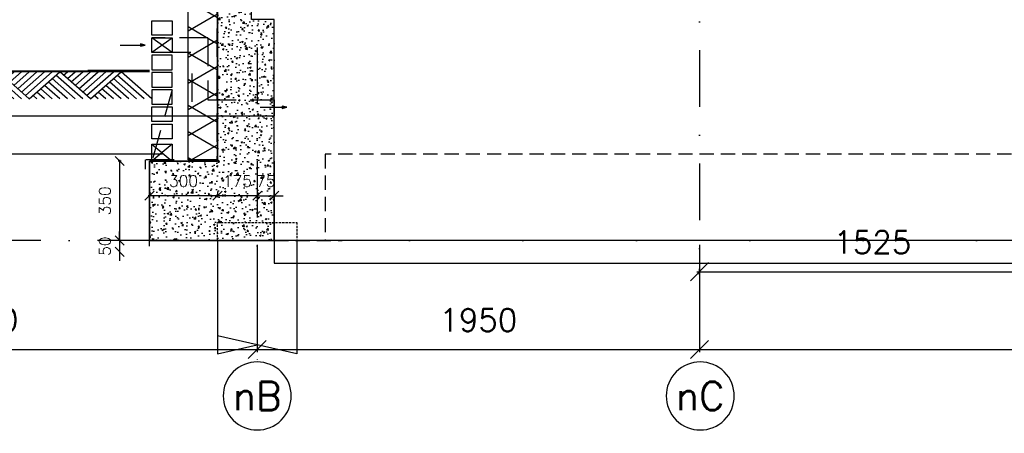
# Model space of a CAD drawing. Extents: x 0 to 316966, y 0 to 192112.
# Tile 3 of 54: x 156092 to 160433, y 90246 to 92070. Entities that reach past the tile are written whole.
import ezdxf
from ezdxf.enums import TextEntityAlignment as Align

# ---------------------------------------------------------------- set-up
doc = ezdxf.new("R2010")
doc.units = 0
doc.header["$LTSCALE"] = 20
doc.header["$MEASUREMENT"] = 0
doc.header["$PDSIZE"] = -1
for name, pattern in [('DASHDOT', [25, 12.5, -6.25, 0, -6.25]), ('DASHED', [0.75, 0.5, -0.25]), ('DD1', [2.66667, 1.66667, -0.5, 0, -0.5]), ('HIDDEN', [9.375, 6.25, -3.125]), ('HIDDEN2', [4.6875, 3.125, -1.5625])]:
    doc.linetypes.add(name, pattern=pattern)
doc.layers.get('0').update_dxf_attribs({"linetype": 'CONTINUOUS'})
doc.layers.get('DEFPOINTS').update_dxf_attribs({"linetype": 'CONTINUOUS'})
for name, color, linetype in [('A--01A1_ACEER', 1, 'CONTINUOUS'), ('A--A21--_F-23-', 9, 'CONTINUOUS'), ('A--A23--_F--3-', 9, 'CONTINUOUS'), ('A--L$1-D1-ACEER', 1, 'CONTINUOUS'), ('A--L$7A3-_STRAMIEN', 3, 'CONTINUOUS'), ('A--L11D5_GRONDWERK', 5, 'CONTINUOUS'), ('A--L13DC4_VLOEREN', 4, 'HIDDEN'), ('A--L16--', 7, 'CONTINUOUS'), ('A--L16--_F123-', 7, 'CONTINUOUS'), ('A--L16D4_FUNDERING', 4, 'CONTINUOUS'), ('A--L17--', 7, 'CONTINUOUS'), ('A--L17--_F123-', 7, 'CONTINUOUS'), ('A--L21--', 3, 'CONTINUOUS'), ('A--L21--_F--3-', 7, 'CONTINUOUS'), ('A--L21D4_BUITENWAND', 4, 'CONTINUOUS'), ('A--L21DC1_BUITENWAND', 1, 'HIDDEN'), ('A--L23--', 7, 'CONTINUOUS'), ('A--L23--_F--3-', 7, 'CONTINUOUS'), ('A--L28DC1_KONSTRUKTIES', 1, 'HIDDEN2'), ('A--L31--', 2, 'CONTINUOUS'), ('A--M$1A-_F123-', 1, 'CONTINUOUS'), ('A--T$7A-_STRAMIEN', 2, 'CONTINUOUS'), ('A--T01A-25_TEKST', 2, 'CONTINUOUS'), ('STRAMIEN', 8, 'DD1'), ('X--LR---_CP', 7, 'CONTINUOUS')]:
    doc.layers.add(name, color=color, linetype=linetype)
doc.styles.add('ALFA-0_25', font='ROMANS')
doc.styles.add('HIEMSTRA', font='romans.shx')
doc.dimstyles.get("Standard").update_dxf_attribs({"dimscale": 40, "dimtxt": 2.5, "dimasz": 2, "dimexe": 0.3, "dimexo": 0.3, "dimgap": 2, "dimtad": 1, "dimdec": 0, "dimzin": 0, "dimdsep": 46, "dimtxsty": 'HIEMSTRA', "dimblk1": 'OBLIQUE', "dimblk2": 'OBLIQUE', "dimsah": 1, "dimcen": 0.09, "dimdle": 0.3, "dimclrd": 1, "dimclre": 1, "dimclrt": 3, "dimadec": 0, "dimazin": 0, "dimtfac": 1, "dimtdec": 4, "dimtix": 1, "dimtmove": 2, "dimatfit": 3, "dimldrblk": 'OBLIQUE', "dimfxl": 0, "dimtvp": 625, "dimtolj": 1, "dimtzin": 0, "dimarcsym": 0})

# ---------------------------------------------------------------- blocks, each defined once
blk = doc.blocks.new('_OBLIQUE')
at = {"color": 0, "linetype": 'ByBlock'}
blk.add_line((-0.5, -0.5), (0.5, 0.5), dxfattribs=at)
blk = doc.blocks.new('*D43')
at = {"color": 1, "linetype": 'ByBlock'}
for p, q in [((154689.3, 90532.2), (154689.3, 90058.2)), ((157139.3, 90532.2), (157139.3, 90058.2)), ((154677.3, 90070.2), (157151.3, 90070.2))]:
    blk.add_line(p, q, dxfattribs=at)
at = {"layer": 'DEFPOINTS', "color": 0, "linetype": 'ByBlock'}
for p in [(154689.3, 90544.2), (157139.3, 90544.2), (157139.3, 90070.2)]:
    blk.add_point(p, dxfattribs=at)
at = {"color": 1, "linetype": 'ByBlock', "xscale": 80, "yscale": 80, "zscale": 80, "rotation": 180}
blk.add_blockref('_OBLIQUE', (154689.3, 90070.2), dxfattribs=at)
at = {"color": 1, "linetype": 'ByBlock', "xscale": 80, "yscale": 80, "zscale": 80}
blk.add_blockref('_OBLIQUE', (157139.3, 90070.2), dxfattribs=at)
at = {"color": 3, "linetype": 'ByBlock', "insert": (155914.3, 90200.2), "char_height": 100, "attachment_point": 5, "style": 'HIEMSTRA'}
blk.add_mtext('\\A1;2450', dxfattribs=at)
blk = doc.blocks.new('*D44')
at = {"color": 1, "linetype": 'ByBlock'}
for p, q in [((157139.3, 90532.2), (157139.3, 90058.2)), ((159089.3, 90532.2), (159089.3, 90058.2)), ((157127.3, 90070.2), (159101.3, 90070.2))]:
    blk.add_line(p, q, dxfattribs=at)
at = {"layer": 'DEFPOINTS', "color": 0, "linetype": 'ByBlock'}
for p in [(157139.3, 90544.2), (159089.3, 90544.2), (159089.3, 90070.2)]:
    blk.add_point(p, dxfattribs=at)
at = {"color": 1, "linetype": 'ByBlock', "xscale": 80, "yscale": 80, "zscale": 80, "rotation": 180}
blk.add_blockref('_OBLIQUE', (157139.3, 90070.2), dxfattribs=at)
at = {"color": 1, "linetype": 'ByBlock', "xscale": 80, "yscale": 80, "zscale": 80}
blk.add_blockref('_OBLIQUE', (159089.3, 90070.2), dxfattribs=at)
at = {"color": 3, "linetype": 'ByBlock', "insert": (158114.3, 90200.2), "char_height": 100, "attachment_point": 5, "style": 'HIEMSTRA'}
blk.add_mtext('\\A1;1950', dxfattribs=at)
blk = doc.blocks.new('*D45')
at = {"color": 1, "linetype": 'ByBlock'}
for p, q in [((159089.3, 90532.2), (159089.3, 90058.2)), ((164589.3, 90532.2), (164589.3, 90058.2)), ((159077.3, 90070.2), (164601.3, 90070.2))]:
    blk.add_line(p, q, dxfattribs=at)
at = {"layer": 'DEFPOINTS', "color": 0, "linetype": 'ByBlock'}
for p in [(159089.3, 90544.2), (164589.3, 90544.2), (164589.3, 90070.2)]:
    blk.add_point(p, dxfattribs=at)
at = {"color": 1, "linetype": 'ByBlock', "xscale": 80, "yscale": 80, "zscale": 80, "rotation": 180}
blk.add_blockref('_OBLIQUE', (159089.3, 90070.2), dxfattribs=at)
at = {"color": 1, "linetype": 'ByBlock', "xscale": 80, "yscale": 80, "zscale": 80}
blk.add_blockref('_OBLIQUE', (164589.3, 90070.2), dxfattribs=at)
at = {"color": 3, "linetype": 'ByBlock', "insert": (161839.3, 90200.2), "char_height": 100, "attachment_point": 5, "style": 'HIEMSTRA'}
blk.add_mtext('\\A1;5500', dxfattribs=at)
blk = doc.blocks.new('*D47')
at = {"color": 1, "linetype": 'ByBlock'}
for p, q in [((159077.3, 90413.4), (160626.3, 90413.4)), ((159089.3, 90399.2), (159089.3, 90425.4)), ((160614.3, 90399.2), (160614.3, 90425.4))]:
    blk.add_line(p, q, dxfattribs=at)
at = {"layer": 'DEFPOINTS', "color": 0, "linetype": 'ByBlock'}
for p in [(160614.3, 90413.4), (159089.3, 90387.2), (160614.3, 90387.2)]:
    blk.add_point(p, dxfattribs=at)
at = {"color": 1, "linetype": 'ByBlock', "xscale": 80, "yscale": 80, "zscale": 80, "rotation": 180}
blk.add_blockref('_OBLIQUE', (159089.3, 90413.4), dxfattribs=at)
at = {"color": 1, "linetype": 'ByBlock', "xscale": 80, "yscale": 80, "zscale": 80}
blk.add_blockref('_OBLIQUE', (160614.3, 90413.4), dxfattribs=at)
at = {"color": 3, "linetype": 'ByBlock', "insert": (159851.8, 90543.4), "char_height": 100, "attachment_point": 5, "style": 'HIEMSTRA'}
blk.add_mtext('\\A1;1525', dxfattribs=at)
blk = doc.blocks.new('Q010075-')
at = {"layer": 'A--L17--_F123-', "color": 1, "linetype": 'DASHED'}
blk.add_lwpolyline([(-175, 0), (-175, 80), (175, 80), (175, 0)], dxfattribs=at)
at = {"layer": 'A--L17--_F123-', "color": 1, "linetype": 'Continuous'}
for points in [[(175, 0), (175, -500), (-175, -420)], [(-175, 0), (-175, -500), (0, -460)]]:
    blk.add_lwpolyline(points, dxfattribs=at)
at = {"layer": 'X--LR---_CP'}
for p in [(-175, 0), (-175, 0), (175, 0)]:
    blk.add_point(p, dxfattribs=at)
blk = doc.blocks.new('*U516')
at = {"layer": 'A--L23--_F--3-', "color": 2, "linetype": 'Continuous'}
blk.add_lwpolyline([(0, 0), (0, 25), (550, 25), (550, 0)], dxfattribs=at)
blk = doc.blocks.new('*D74')
at = {"color": 1, "linetype": 'ByBlock'}
for p, q in [((157139.3, 91293.2), (157099.3, 91293.2)), ((157139.3, 91296.8), (157139.3, 91287.2)), ((157139.3, 91293.2), (157214.3, 91293.2)), ((157214.3, 91296.8), (157214.3, 91287.2)), ((157214.3, 91293.2), (157254.3, 91293.2))]:
    blk.add_line(p, q, dxfattribs=at)
at = {"layer": 'DEFPOINTS', "color": 0, "linetype": 'ByBlock'}
for p in [(157139.3, 91302.8), (157214.3, 91302.8), (157214.3, 91293.2)]:
    blk.add_point(p, dxfattribs=at)
at = {"color": 1, "linetype": 'ByBlock', "xscale": 40, "yscale": 40, "zscale": 40}
blk.add_blockref('_OBLIQUE', (157139.3, 91293.2), dxfattribs=at)
at = {"color": 1, "linetype": 'ByBlock', "xscale": 40, "yscale": 40, "zscale": 40, "rotation": 180}
blk.add_blockref('_OBLIQUE', (157214.3, 91293.2), dxfattribs=at)
at = {"color": 2, "linetype": 'ByBlock', "insert": (157176.8, 91358.2), "char_height": 50, "attachment_point": 5, "style": 'HIEMSTRA'}
blk.add_mtext('\\A1;75', dxfattribs=at)
blk = doc.blocks.new('*D75')
at = {"color": 1, "linetype": 'ByBlock'}
for p, q in [((156964.1, 91293.2), (156924.1, 91293.2)), ((157139.3, 91293.2), (156964.1, 91293.2)), ((157139.3, 91293.2), (157179.3, 91293.2))]:
    blk.add_line(p, q, dxfattribs=at)
at = {"layer": 'DEFPOINTS', "color": 0, "linetype": 'ByBlock'}
for p in [(156964.1, 91293.2), (156964.1, 91293.2), (157139.3, 91293.2)]:
    blk.add_point(p, dxfattribs=at)
at = {"color": 1, "linetype": 'ByBlock', "xscale": 40, "yscale": 40, "zscale": 40}
blk.add_blockref('_OBLIQUE', (156964.1, 91293.2), dxfattribs=at)
at = {"color": 1, "linetype": 'ByBlock', "xscale": 40, "yscale": 40, "zscale": 40, "rotation": 180}
blk.add_blockref('_OBLIQUE', (157139.3, 91293.2), dxfattribs=at)
at = {"color": 2, "linetype": 'ByBlock', "insert": (157051.7, 91358.2), "char_height": 50, "attachment_point": 5, "style": 'HIEMSTRA'}
blk.add_mtext('\\A1;175', dxfattribs=at)
blk = doc.blocks.new('*D76')
at = {"color": 1, "linetype": 'ByBlock'}
for p, q in [((156664.3, 91311.8), (156664.3, 91287.2)), ((156964.1, 91311.8), (156964.1, 91287.2)), ((156970.1, 91293.2), (156658.3, 91293.2))]:
    blk.add_line(p, q, dxfattribs=at)
at = {"layer": 'DEFPOINTS', "color": 0, "linetype": 'ByBlock'}
for p in [(156664.3, 91317.8), (156964.1, 91317.8), (156664.3, 91293.2)]:
    blk.add_point(p, dxfattribs=at)
at = {"color": 1, "linetype": 'ByBlock', "xscale": 40, "yscale": 40, "zscale": 40, "rotation": 180}
blk.add_blockref('_OBLIQUE', (156664.3, 91293.2), dxfattribs=at)
at = {"color": 1, "linetype": 'ByBlock', "xscale": 40, "yscale": 40, "zscale": 40}
blk.add_blockref('_OBLIQUE', (156964.1, 91293.2), dxfattribs=at)
at = {"color": 2, "linetype": 'ByBlock', "insert": (156814.2, 91358.2), "char_height": 50, "attachment_point": 5, "style": 'HIEMSTRA'}
blk.add_mtext('\\A1;300', dxfattribs=at)
blk = doc.blocks.new('*D80')
at = {"color": 1, "linetype": 'ByBlock'}
for p, q in [((156538.9, 91445.9), (156526.7, 91445.9)), ((156532.7, 91451.9), (156532.7, 91089.9)), ((156538.9, 91095.9), (156526.7, 91095.9))]:
    blk.add_line(p, q, dxfattribs=at)
at = {"layer": 'DEFPOINTS', "color": 0, "linetype": 'ByBlock'}
for p in [(156544.9, 91445.9), (156532.7, 91095.9), (156544.9, 91095.9)]:
    blk.add_point(p, dxfattribs=at)
at = {"color": 1, "linetype": 'ByBlock', "xscale": 40, "yscale": 40, "zscale": 40}
for p, rotation in [((156532.7, 91445.9), 90), ((156532.7, 91095.9), 270)]:
    blk.add_blockref('_OBLIQUE', p, dxfattribs=dict(at, rotation=rotation))
at = {"color": 2, "linetype": 'ByBlock', "insert": (156467.7, 91270.9), "char_height": 50, "attachment_point": 5, "rotation": 90, "style": 'HIEMSTRA'}
blk.add_mtext('\\A1;350', dxfattribs=at)
blk = doc.blocks.new('*D81')
at = {"color": 1, "linetype": 'ByBlock'}
for p, q in [((156532.7, 91095.9), (156532.7, 91135.9)), ((156532.7, 91095.9), (156532.7, 91045.9)), ((156532.7, 91045.9), (156532.7, 91005.9))]:
    blk.add_line(p, q, dxfattribs=at)
at = {"layer": 'DEFPOINTS', "color": 0, "linetype": 'ByBlock'}
for p in [(156532.7, 91095.9), (156532.7, 91045.9), (156532.7, 91045.9)]:
    blk.add_point(p, dxfattribs=at)
at = {"color": 1, "linetype": 'ByBlock', "xscale": 40, "yscale": 40, "zscale": 40}
for p, rotation in [((156532.7, 91095.9), 270), ((156532.7, 91045.9), 90)]:
    blk.add_blockref('_OBLIQUE', p, dxfattribs=dict(at, rotation=rotation))
at = {"color": 2, "linetype": 'ByBlock', "insert": (156467.7, 91070.9), "char_height": 50, "attachment_point": 5, "rotation": 90, "style": 'HIEMSTRA'}
blk.add_mtext('\\A1;50', dxfattribs=at)
blk = doc.blocks.new('*U508')
at = {"layer": 'A--A21--_F-23-', "linetype": 'Continuous'}
h = blk.add_hatch(dxfattribs=at)
h.set_pattern_fill('ALFAISO', color=256, scale=100, angle=90, style=0)
h.set_pattern_definition([(150, (50, 3e-13), (-50, -86.6025), []), (210, (50, 3e-13), (50, -86.6025), [])])
h.paths.add_polyline_path([(0, 0), (-65, 0), (-65, 4433.6), (0, 4433.6), (65, 4433.6), (65, 0)])
at = {"layer": 'A--L21--_F--3-', "color": 3, "linetype": 'Continuous'}
for points in [[(0, 0), (-65, 0), (-65, 4433.6), (0, 4433.6)], [(0, 0), (65, 0), (65, 4433.6), (0, 4433.6)]]:
    blk.add_lwpolyline(points, dxfattribs=at)
blk = doc.blocks.new('Q010064-')
at = {"layer": 'A--L16--_F123-', "color": 1, "linetype": 'Continuous'}
for points in [[(37.5, -37.5), (75, 0)], [(75, -75), (150, 0)], [(112.5, -112.5), (225, 0)], [(150, -150), (300, 0)], [(187.5, -187.5), (375, 0)], [(225, -225), (450, 0)], [(262.5, -262.5), (525, 0)], [(300, -300), (600, 0)], [(900, -300), (600, 0)], [(750, -300), (525, -75)], [(825, -300), (562.5, -37.5)], [(525, -300), (412.5, -187.5)], [(600, -300), (450, -150)], [(675, -300), (487.5, -112.5)], [(375, -300), (337.5, -262.5)], [(450, -300), (375, -225)]]:
    blk.add_lwpolyline(points, dxfattribs=at)
at = {"layer": 'X--LR---_CP'}
blk.add_point((600, 0), dxfattribs=at)
blk.add_point((600, 0), dxfattribs=at)
blk = doc.blocks.new('A$C543B4771')
at = {"layer": 'A--L16--', "xscale": 0.4504033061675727, "yscale": 0.3999999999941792}
for p in [(-16.9, 120), (253.4, 120), (523.6, 120), (793.8, 120), (1064.1, 120)]:
    blk.add_blockref('Q010064-', p, dxfattribs=at)

msp = doc.modelspace()

# ---------------------------------------------------------------- hatches: boundary and pattern name
at = {"layer": 'A--A23--_F--3-'}
h = msp.add_hatch(dxfattribs=at)
h.set_pattern_fill('AR-CONC', color=256, scale=10, style=0)
h.set_pattern_definition([(50, (4400, 1e-11), (71.726018, -6.275213), [7.5, -82.5]), (355, (4400, 1e-11), (-13.875133, 75.219213), [6, -66]), (100.4514, (4405.98, -0.52), (57.850938, 68.943954), [6.37402, -70.11421]), (46.1842, (4400, 20), (106.724105, -16.5519), [11.25, -123.75]), (96.6356, (4408.89, 18.62), (93.46627, 97.41179), [9.56103, -105.1713]), (351.1842, (4400, 20), (93.466195, 97.41186), [9, -99]), (21, (4410, 15), (59.690705, -40.26189), [7.5, -82.5]), (326, (4410, 15), (24.331533, 72.515005), [6, -66]), (71.4514, (4414.974, 11.645), (84.022263, 32.25305), [6.37402, -70.11421]), (37.5, (4400, 1e-11), (1.2159855, 33.2893854), [0, -65.2, 0, -67, 0, -66.25]), (7.5, (4400, 1e-11), (26.306954, 39.441171), [0, -38.2, 0, -63.7, 0, -25.25]), (327.5, (4377.7, 1e-11), (53.3822436, -2.255487), [0, -25, 0, -78, 0, -103.5]), (317.5, (4367.7, 1e-11), (58.318617, 10.010498), [0, -32.5, 0, -51.8, 0, -73.5])])
h.paths.add_polyline_path([(156664.265, 91095.898), (157214.265, 91095.898), (157214.265, 92070.898), (157114.265, 92070.898), (157114.265, 92405.898), (156964.106, 92405.902), (156964.106, 91450.898), (156964.106, 91445.898), (156664.265, 91445.898)])

# ---------------------------------------------------------------- linework, layer by layer
at = {"layer": 'A--01A1_ACEER'}
msp.add_line((157214.265, 91644), (155856.631, 91644), dxfattribs=at)
at = {"layer": 'A--L$1-D1-ACEER'}
for p, q in [((156534.962, 91957.718), (156642.172, 91957.718)), ((156534.962, 91957.718), (156642.172, 91957.718)), ((156534.962, 91957.718), (156642.172, 91957.718)), ((156534.962, 91957.718), (156642.172, 91957.718)), ((157159.586, 91683.137), (157266.797, 91683.137))]:
    msp.add_line(p, q, dxfattribs=at)
for points in [[(156624.479, 91952.718), (156644.479, 91957.718), (156644.479, 91957.718), (156624.479, 91962.718)], [(156624.479, 91952.718), (156644.479, 91957.718), (156644.479, 91957.718), (156624.479, 91962.718)], [(157249.103, 91678.137), (157269.103, 91683.137), (157269.103, 91683.137), (157249.103, 91688.137)]]:
    msp.add_lwpolyline(points, close=True, dxfattribs=at)
at = {"layer": 'A--L$7A3-_STRAMIEN', "linetype": 'Continuous', "extrusion": (0, 0, -1)}
for centre in [(157139.265, 90410.27), (159092.746, 90410.27)]:
    msp.add_ellipse(centre, major_axis=(-106.066, 106.066), ratio=1, dxfattribs=at)
at = {"layer": 'A--L11D5_GRONDWERK'}
for p, q in [((156664.265, 91839.898), (155392.002, 91839.898)), ((156664.265, 91842.898), (155892.002, 91842.898)), ((156664.265, 91845.898), (156392.002, 91845.898)), ((156664.265, 91845.898), (156392.002, 91845.898))]:
    msp.add_line(p, q, dxfattribs=at)
at = {"layer": 'A--L13DC4_VLOEREN'}
msp.add_line((156960.775, 91450.898), (156645.789, 91450.898), dxfattribs=at)
msp.add_line((156960.775, 91450.898), (156645.789, 91450.898), dxfattribs=at)
msp.add_lwpolyline([(157073.826, 92405.898), (156960.775, 92405.898), (156960.775, 91450.898), (156645.789, 91450.898), (156645.789, 91410.346)], dxfattribs=at)
at = {"layer": 'A--L16D4_FUNDERING'}
msp.add_lwpolyline([(156664.265, 91095.898), (157214.265, 91095.898), (157214.265, 92070.898), (157114.265, 92070.898), (157114.265, 92405.898), (156964.106, 92405.902), (156964.106, 91450.898), (156964.106, 91445.898), (156664.265, 91445.898)], close=True, dxfattribs=at)
for points in [[(157214.265, 91445.898), (157214.265, 91095.898), (156664.265, 91095.898)], [(156664.265, 91095.898), (156664.265, 91445.898), (156964.265, 91445.898)]]:
    msp.add_lwpolyline(points, dxfattribs=at)
at = {"layer": 'A--L21D4_BUITENWAND'}
for points in [[(156764.265, 92001.118), (156674.265, 92001.118), (156674.265, 92065.248), (156764.265, 92065.248)], [(156764.265, 91924.988), (156674.265, 91924.988), (156674.265, 91989.118), (156764.265, 91989.118)], [(156764.265, 91912.988), (156674.265, 91912.988), (156674.265, 91848.858), (156764.265, 91848.858)], [(156764.265, 91836.858), (156674.265, 91836.858), (156674.265, 91772.728), (156764.265, 91772.728)]]:
    msp.add_lwpolyline(points, close=True, dxfattribs=at)
at = {"layer": 'A--L21DC1_BUITENWAND'}
for p, q in [((156764.265, 91924.988), (156674.265, 91989.118)), ((156674.265, 91926.118), (156764.265, 91989.118)), ((156920.99, 91989.118), (156674.265, 91989.118)), ((156920.99, 91989.118), (156920.99, 91715.898)), ((156845.99, 91924.988), (156674.265, 91924.988)), ((156674.265, 91912.988), (156674.265, 91849.988)), ((156850.99, 91832.898), (156850.99, 91645.898)), ((156764.265, 91760.728), (156674.265, 91445.898)), ((156920.99, 91715.898), (157214.265, 91715.898)), ((157214.265, 91715.898), (157214.265, 91645.898)), ((156850.99, 91645.898), (157214.265, 91645.898)), ((156764.265, 91520.338), (156674.265, 91445.898)), ((156674.265, 91520.338), (156764.265, 91445.898)), ((156674.265, 91520.338), (156764.265, 91520.338))]:
    msp.add_line(p, q, dxfattribs=at)
for points in [[(156764.265, 91760.728), (156674.265, 91760.728), (156674.265, 91696.598), (156764.265, 91696.598)], [(156764.265, 91620.468), (156674.265, 91620.468), (156674.265, 91684.598), (156764.265, 91684.598)], [(156764.265, 91544.338), (156674.265, 91544.338), (156674.265, 91608.468), (156764.265, 91608.468)], [(156764.265, 91445.898), (156674.265, 91445.898), (156674.265, 91520.338), (156764.265, 91520.338)]]:
    msp.add_lwpolyline(points, close=True, dxfattribs=at)
at = {"layer": 'A--L28DC1_KONSTRUKTIES'}
for p, q in [((182308.854, 91475.898), (157439.265, 91475.898)), ((157439.265, 91475.898), (157439.265, 91095.898)), ((157439.265, 91475.898), (157439.265, 91095.898)), ((157214.265, 91095.898), (157514.265, 91095.898))]:
    msp.add_line(p, q, dxfattribs=at)
at = {"layer": 'A--L31--'}
msp.add_lwpolyline([(168019.265, 91095.898), (157214.088, 91095.898), (157214.088, 90995.898), (168019.265, 90995.898)], dxfattribs=at)
at = {"layer": 'A--T01A-25_TEKST'}
msp.add_line((155612.373, 91478.583), (156721.059, 91478.583), dxfattribs=at)
at = {"layer": 'STRAMIEN', "linetype": 'DASHDOT'}
for p, q in [((157139.265, 109950.716), (157139.265, 90560.27)), ((159089.265, 109939.114), (159089.265, 90566.611)), ((189192.195, 91095.898), (152270.673, 91095.898))]:
    msp.add_line(p, q, dxfattribs=at)

# ---------------------------------------------------------------- block references
at = {"layer": 'A--L17--'}
msp.add_blockref('Q010075-', (157139.265, 91095.898), dxfattribs=at)
at = {"layer": 'A--L21--'}
for name, p in [('*U508', (156899.106, 91450.898)), ('A$C543B4771', (155204.824, 91719.898))]:
    msp.add_blockref(name, p, dxfattribs=at)
at = {"layer": 'A--L23--'}
msp.add_blockref('*U516', (156664.265, 91070.898), dxfattribs=at)

# ---------------------------------------------------------------- texts
at = {"layer": 'A--T$7A-_STRAMIEN', "style": 'ALFA-0_25'}
for s, p in [('nB', (157139.265, 90410.27)), ('nC', (159092.746, 90410.27))]:
    msp.add_text(s, height=125, dxfattribs=at).set_placement(p, align=Align.MIDDLE_CENTER)

# ---------------------------------------------------------------- dimensions: what is measured, and where the dimension line sits
at = {"layer": 'A--M$1A-_F123-'}
for base, p1, p2, picture, middle in [((156532.668, 91095.898), (156544.872, 91445.898), (156544.872, 91095.898), '*D80', (156467.668, 91270.898)), ((156532.668, 91045.898), (156532.668, 91095.898), (156532.668, 91045.898), '*D81', (156467.668, 91070.898))]:
    dim = msp.add_linear_dim(base=base, p1=p1, p2=p2, angle=90, dimstyle='Standard', override={"dimscale": 20, "dimclrt": 2}, dxfattribs=at)
    dim.commit()
    dim.dimension.update_dxf_attribs({"geometry": picture, "text_midpoint": middle})
for base, p1, p2, picture, middle in [((156664.265, 91293.248), (156964.106, 91317.84), (156664.265, 91317.84), '*D76', (156814.186, 91358.248)), ((156964.106, 91293.248), (157139.265, 91293.248), (156964.106, 91293.248), '*D75', (157051.686, 91358.248)), ((157214.265, 91293.248), (157139.265, 91302.812), (157214.265, 91302.812), '*D74', (157176.765, 91358.248))]:
    dim = msp.add_linear_dim(base=base, p1=p1, p2=p2, dimstyle='Standard', override={"dimscale": 20, "dimclrt": 2}, dxfattribs=at)
    dim.commit()
    dim.dimension.update_dxf_attribs({"geometry": picture, "text_midpoint": middle})
for base, p1, p2, picture, middle in [((160614.265, 90958.31), (159089.265, 90932.148), (160614.265, 90932.148), '*D47', (159851.765, 91088.31)), ((157139.265, 90615.106), (154689.265, 91089.067), (157139.265, 91089.067), '*D43', (155914.265, 90745.106)), ((159089.265, 90615.106), (157139.265, 91089.067), (159089.265, 91089.067), '*D44', (158114.265, 90745.106)), ((164589.265, 90615.106), (159089.265, 91089.067), (164589.265, 91089.067), '*D45', (161839.265, 90745.106))]:
    dim = msp.add_linear_dim(base=base, p1=p1, p2=p2, dimstyle='Standard', override={"dimscale": 40, "dimclrt": 3}, dxfattribs=at)
    dim.commit()
    dim.dimension.update_dxf_attribs({"geometry": picture, "text_midpoint": middle, "insert": (0, 544.914)})

doc.saveas('drawing.dxf')
